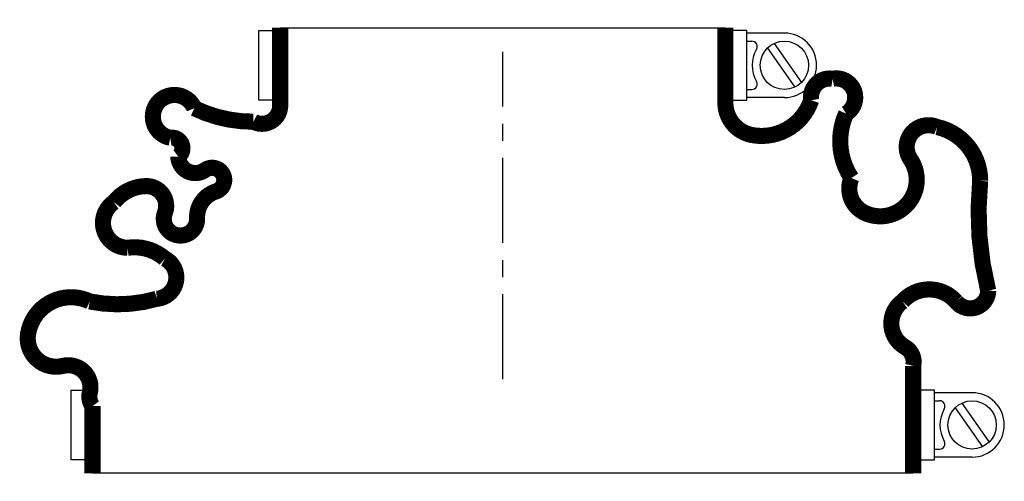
# Model space of a CAD drawing. Header units: millimetres. Extents: x -90 to 94, y -19 to 67.
import ezdxf

# ---------------------------------------------------------------- set-up
doc = ezdxf.new("R2010")
doc.units = ezdxf.units.MM
doc.header["$LTSCALE"] = 0.5
doc.header["$MEASUREMENT"] = 0
doc.linetypes.add('CENTER', pattern=[50.8, 31.75, -6.35, 6.35, -6.35])
doc.layers.get('0').update_dxf_attribs({"linetype": 'CONTINUOUS'})
doc.layers.add('Center', color=1, linetype='CENTER')

msp = doc.modelspace()

# ---------------------------------------------------------------- linework, layer by layer
for p, q in [((-45.5, 52), (-45.5, 65)), ((-45.5, 65), (-43, 65)), ((-41.5, 65.5), (41.5, 65.5)), ((45.5, 65), (43, 65)), ((45.5, 52), (45.5, 65)), ((52.5, 64.5), (45.5, 64.5)), ((45.5, 63), (46.44, 63)), ((50.57, 62.56), (55.66, 55.3)), ((49.34, 61.7), (54.43, 54.44)), ((45.5, 54), (46.44, 54)), ((-43, 52), (-45.5, 52)), ((43, 52), (45.5, 52)), ((52.5, 52.5), (45.5, 52.5)), ((-80.5, -15), (-80.5, -2)), ((-80.5, -2), (-78, -2)), ((80.5, -2), (78, -2)), ((80.5, -15), (80.5, -2)), ((87.5, -2.5), (80.5, -2.5)), ((80.5, -4), (81.44, -4)), ((84.34, -5.3), (89.43, -12.56)), ((85.57, -4.44), (90.66, -11.7)), ((80.5, -13), (81.44, -13)), ((87.5, -14.5), (80.5, -14.5)), ((-78, -15), (-80.5, -15)), ((78, -15), (80.5, -15)), ((76.5, -17.5), (-76.5, -17.5))]:
    msp.add_line(p, q)
at = {"const_width": 3, "flags": 128}
for points in [[(-41.5, 65.5), (-41.5, 51, -0.56619), (-46.5, 48, -0.114135), (-57.5, 50.5, 1.667268), (-62, 45, -0.782292), (-60.5, 41.5, 0.598056), (-55.5, 39, -1.163294), (-53.5, 35, 0.335337), (-57, 30, -1.224957), (-63, 31, 0.531721), (-66.5, 36, 0.226938), (-72.5, 33, 0.730034), (-70, 24.5, -0.219784), (-63, 22.5, -0.749263), (-64.5, 15, -0.120114), (-77, 14.5, 0.500401), (-88.5, 8.5, 0.538118), (-82, 2.5, -0.564179), (-77, -2.5, 0.223265), (-76.5, -5), (-76.5, -17.5)], [(41.5, 65.5), (41.5, 51.5, 0.36205), (46.5, 45.5, 0.373567), (57.5, 52, -0.509877), (61.5, 56, -0.835937), (64, 49.5, 0.258651), (65, 37.5, 0.405212), (67.5, 31, 0.760159), (76, 41, -0.75249), (81, 47, -0.352045), (89, 37, 0.086871), (90.5, 16.5, -0.704922), (84.5, 14.5, 0.450364), (74.5, 14.5, 0.542617), (75, 6, -0.335934), (76.5, 2.5), (76.5, -17.5)]]:
    msp.add_lwpolyline(points, format="xyb", dxfattribs=at)
for centre in [(52.5, 58.5), (87.5, -8.5)]:
    msp.add_circle(centre, 4.5)
for centre, radius, start, end in [((52.5, 58.5), 6, 270, 90), ((46.44, 62), 1, 330, 90), ((52.5, 58.5), 6, 150, 210), ((46.44, 55), 1, 270, 30), ((87.5, -8.5), 6, 270, 90), ((81.44, -5), 1, 330, 90), ((87.5, -8.5), 6, 150, 210), ((81.44, -12), 1, 270, 30)]:
    msp.add_arc(centre, radius, start, end)
at = {"layer": 'Center'}
msp.add_line((0, 0), (0, 61), dxfattribs=at)

doc.saveas('drawing.dxf')
